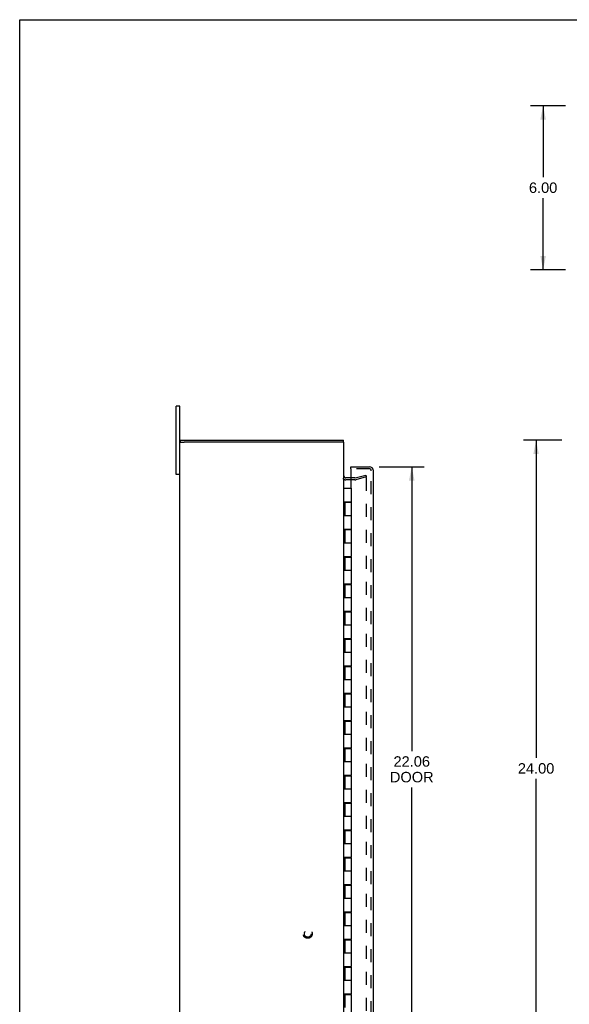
# Model space of a CAD drawing. Header units: inches. Extents: x 0 to 86.4, y 0 to 55.9.
# Tile 2 of 4: x 0 to 20.1, y 19.9 to 55.9. Entities that reach past the tile are written whole.
import ezdxf

# ---------------------------------------------------------------- set-up
doc = ezdxf.new("R2010")
doc.units = ezdxf.units.IN
doc.header["$LTSCALE"] = 4.754237
doc.header["$MEASUREMENT"] = 0
doc.linetypes.add('HIDDEN', pattern=[0.2, 0.1, -0.1])
doc.layers.get('0').update_dxf_attribs({"linetype": 'CONTINUOUS'})
for name, color, linetype in [('DEFAULT_2', 8, 'HIDDEN'), ('DIMENSIONS', 7, 'CONTINUOUS'), ('DOOR_ASSEMBLY', 7, 'CONTINUOUS')]:
    doc.layers.add(name, color=color, linetype=linetype)
doc.styles.get("Standard").update_dxf_attribs({"font": 'arial.ttf'})
doc.dimstyles.new('DIMSTYLE_1', dxfattribs={"dimtxt": 0.381356, "dimasz": 0.508475, "dimexe": 0.09, "dimexo": 0.07, "dimgap": 0.0375, "dimtad": 0, "dimtih": 1, "dimtoh": 1, "dimzin": 4, "dimdsep": 46, "dimtxsty": 'Standard', "dimblk": '_FILLED', "dimblk1": '_FILLED', "dimblk2": '_FILLED', "dimcen": 0.09, "dimadec": 3, "dimazin": 1, "dimtfac": 1, "dimtdec": 3, "dimtofl": 0, "dimtmove": 0, "dimatfit": 3, "dimldrblk": '_FILLED', "dimfxl": 0, "dimtolj": 1, "dimtzin": 4, "dimarcsym": 0})

# ---------------------------------------------------------------- blocks, each defined once
blk = doc.blocks.new('_FILLED')
at = {"color": 0, "linetype": 'ByBlock'}
blk.add_solid([(0, 0), (-1, 0.2), (-1, -0.2)], dxfattribs=at)
blk = doc.blocks.new('*D2')
at = {"layer": 'DIMENSIONS', "color": 2, "linetype": 'Continuous'}
for p, q in [((19.944, 52.788), (18.671, 52.788)), ((19.128, 52.788), (19.128, 50.17)), ((19.128, 46.788), (19.128, 49.407)), ((19.944, 46.788), (18.671, 46.788))]:
    blk.add_line(p, q, dxfattribs=at)
at = {"layer": 'DIMENSIONS', "color": 2, "linetype": 'Continuous', "xscale": 0.5084745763, "yscale": 0.5084745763, "zscale": 0.5084745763}
for p, rotation in [((19.128, 52.788), 90), ((19.128, 46.788), 270)]:
    blk.add_blockref('_FILLED', p, dxfattribs=dict(at, rotation=rotation))
at = {"layer": 'DIMENSIONS', "color": 2, "linetype": 'Continuous', "insert": (19.128, 49.979), "char_height": 0.3814, "width": 1.03632, "attachment_point": 2, "line_spacing_factor": 0.9}
blk.add_mtext('6.00', dxfattribs=at)
blk = doc.blocks.new('*D3')
at = {"layer": 'DIMENSIONS', "color": 2, "linetype": 'Continuous'}
for p, q in [((13.134, 39.584), (14.785, 39.584)), ((14.327, 39.584), (14.327, 29.188)), ((14.327, 17.521), (14.327, 27.853)), ((13.134, 17.521), (14.785, 17.521))]:
    blk.add_line(p, q, dxfattribs=at)
at = {"layer": 'DIMENSIONS', "color": 2, "linetype": 'Continuous', "xscale": 0.5084745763, "yscale": 0.5084745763, "zscale": 0.5084745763}
for p, rotation in [((14.327, 39.584), 90), ((14.327, 17.521), 270)]:
    blk.add_blockref('_FILLED', p, dxfattribs=dict(at, rotation=rotation))
at = {"layer": 'DIMENSIONS', "color": 2, "linetype": 'Continuous', "insert": (14.327, 28.997), "char_height": 0.3814, "width": 1.59631, "attachment_point": 2, "line_spacing_factor": 0.9}
blk.add_mtext('22.06\\PDOOR', dxfattribs=at)
blk = doc.blocks.new('*D9')
at = {"layer": 'DIMENSIONS', "color": 2, "linetype": 'Continuous'}
for p, q in [((19.814, 40.553), (18.413, 40.553)), ((18.871, 40.553), (18.871, 28.934)), ((18.871, 16.553), (18.871, 28.171)), ((19.814, 16.553), (18.413, 16.553))]:
    blk.add_line(p, q, dxfattribs=at)
at = {"layer": 'DIMENSIONS', "color": 2, "linetype": 'Continuous', "xscale": 0.5084745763, "yscale": 0.5084745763, "zscale": 0.5084745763}
for p, rotation in [((18.871, 40.553), 90), ((18.871, 16.553), 270)]:
    blk.add_blockref('_FILLED', p, dxfattribs=dict(at, rotation=rotation))
at = {"layer": 'DIMENSIONS', "color": 2, "linetype": 'Continuous', "insert": (18.871, 28.744), "char_height": 0.3814, "width": 1.33262, "attachment_point": 2, "line_spacing_factor": 0.9}
blk.add_mtext('24.00', dxfattribs=at)

msp = doc.modelspace()

# ---------------------------------------------------------------- linework, layer by layer
at = {"color": 7, "linetype": 'Continuous'}
for p, q in [((0, 0), (0, 55.932)), ((0, 55.932), (86.441, 55.932)), ((5.715, 39.303), (5.715, 41.803)), ((5.85, 41.803), (5.715, 41.803)), ((5.85, 40.478), (6.005, 40.478)), ((5.88, 40.478), (5.88, 40.553)), ((11.85, 40.478), (11.695, 40.478)), ((11.83, 40.478), (11.83, 40.553)), ((5.85, 39.303), (5.715, 39.303))]:
    msp.add_line(p, q, dxfattribs=at)
at = {"color": 3, "linetype": 'Continuous'}
for p, q in [((5.85, 15.303), (5.85, 41.803)), ((5.88, 40.553), (11.83, 40.553)), ((11.695, 40.478), (6.005, 40.478)), ((11.85, 16.628), (11.85, 40.478)), ((12.098, 39.178), (11.92, 39.178))]:
    msp.add_line(p, q, dxfattribs=at)
msp.add_arc((11.92, 39.248), 0.07, 180, 270, dxfattribs=at)
at = {"layer": 'DEFAULT_2', "color": 8, "linetype": 'HIDDEN'}
for p, q in [((12.259, 39.179), (12.644, 39.282)), ((12.644, 39.282), (12.663, 39.21)), ((12.249, 39.103), (11.92, 39.103)), ((12.249, 39.178), (12.098, 39.178)), ((12.663, 39.21), (12.279, 39.107)), ((12.644, 39.197), (12.644, 39.197)), ((12.663, 39.177), (12.663, 17.928))]:
    msp.add_line(p, q, dxfattribs=at)
for points in [[(12.644, 39.197), (12.642, 39.197), (12.641, 39.197), (12.639, 39.197)], [(12.649, 39.196), (12.648, 39.197), (12.646, 39.197), (12.644, 39.197)], [(12.649, 39.196), (12.651, 39.196), (12.653, 39.195), (12.654, 39.194), (12.656, 39.193), (12.657, 39.192), (12.658, 39.191), (12.659, 39.189), (12.66, 39.188), (12.661, 39.186), (12.662, 39.184), (12.662, 39.183), (12.663, 39.181), (12.663, 39.179), (12.663, 39.177)]]:
    msp.add_lwpolyline(points, dxfattribs=at)
for radius in [0.164, 0.124]:
    msp.add_circle((10.525, 22.503), radius, dxfattribs=at)
for centre, radius, start, end in [((11.92, 39.248), 0.145, 222.9858, 270), ((12.249, 39.218), 0.04, 270, 285), ((12.249, 39.218), 0.115, 270, 285)]:
    msp.add_arc(centre, radius, start, end, dxfattribs=at)
at = {"layer": 'DOOR_ASSEMBLY', "color": 7, "linetype": 'Continuous'}
for p, q in [((12.098, 39.509), (12.098, 39.584)), ((12.114, 39.509), (12.098, 39.509)), ((11.85, 38.803), (12.131, 38.803)), ((12.131, 38.303), (12.131, 38.803)), ((11.85, 38.303), (12.131, 38.303)), ((11.881, 38.283), (11.881, 37.803)), ((11.881, 38.283), (12.131, 38.283)), ((11.91, 38.303), (11.91, 38.283)), ((11.914, 38.303), (11.914, 38.283)), ((11.943, 38.303), (11.943, 38.283)), ((12.068, 38.303), (12.068, 38.283)), ((12.097, 38.283), (12.097, 38.303)), ((12.131, 37.303), (12.131, 38.283)), ((11.85, 37.803), (12.131, 37.803)), ((11.85, 37.303), (12.131, 37.303)), ((11.881, 37.283), (11.881, 36.803)), ((11.881, 37.283), (12.131, 37.283)), ((11.91, 37.303), (11.91, 37.283)), ((11.943, 37.303), (11.943, 37.283)), ((12.068, 37.303), (12.068, 37.283)), ((12.097, 37.283), (12.097, 37.303)), ((12.131, 36.303), (12.131, 37.283)), ((11.85, 36.803), (12.131, 36.803)), ((11.85, 36.303), (12.131, 36.303)), ((11.881, 36.283), (11.881, 35.803)), ((11.881, 36.283), (12.131, 36.283)), ((11.91, 36.303), (11.91, 36.283)), ((11.943, 36.303), (11.943, 36.283)), ((12.068, 36.303), (12.068, 36.283)), ((12.097, 36.283), (12.097, 36.303)), ((12.131, 35.303), (12.131, 36.283)), ((11.85, 35.803), (12.131, 35.803)), ((11.85, 35.303), (12.131, 35.303)), ((11.91, 35.303), (11.91, 35.283)), ((11.943, 35.303), (11.943, 35.283)), ((12.068, 35.303), (12.068, 35.283)), ((12.097, 35.283), (12.097, 35.303)), ((11.881, 35.283), (11.881, 34.803)), ((11.881, 35.283), (12.131, 35.283)), ((12.131, 34.303), (12.131, 35.283)), ((11.85, 34.803), (12.131, 34.803)), ((11.85, 34.303), (12.131, 34.303)), ((11.881, 34.283), (11.881, 33.803)), ((11.881, 34.283), (12.131, 34.283)), ((11.91, 34.303), (11.91, 34.283)), ((11.943, 34.303), (11.943, 34.283)), ((12.068, 34.303), (12.068, 34.283)), ((12.097, 34.283), (12.097, 34.303)), ((12.131, 33.303), (12.131, 34.283)), ((11.85, 33.803), (12.131, 33.803)), ((11.85, 33.303), (12.131, 33.303)), ((11.881, 33.283), (11.881, 32.803)), ((11.881, 33.283), (12.131, 33.283)), ((11.91, 33.303), (11.91, 33.283)), ((11.943, 33.303), (11.943, 33.283)), ((12.068, 33.303), (12.068, 33.283)), ((12.097, 33.283), (12.097, 33.303)), ((12.131, 32.303), (12.131, 33.283)), ((11.85, 32.803), (12.131, 32.803)), ((11.85, 32.303), (12.131, 32.303)), ((11.881, 32.283), (11.881, 31.803)), ((11.881, 32.283), (12.131, 32.283)), ((11.91, 32.303), (11.91, 32.283)), ((11.943, 32.303), (11.943, 32.283)), ((12.068, 32.303), (12.068, 32.283)), ((12.097, 32.283), (12.097, 32.303)), ((12.131, 31.303), (12.131, 32.283)), ((11.85, 31.803), (12.131, 31.803)), ((11.85, 31.303), (12.131, 31.303)), ((11.881, 31.283), (11.881, 30.803)), ((11.881, 31.283), (12.131, 31.283)), ((11.91, 31.303), (11.91, 31.283)), ((11.943, 31.303), (11.943, 31.283)), ((12.068, 31.303), (12.068, 31.283)), ((12.097, 31.283), (12.097, 31.303)), ((12.131, 30.303), (12.131, 31.283)), ((11.85, 30.803), (12.131, 30.803)), ((11.85, 30.303), (12.131, 30.303)), ((11.881, 30.283), (12.131, 30.283)), ((11.881, 30.283), (11.881, 29.803)), ((11.91, 30.303), (11.91, 30.283)), ((11.943, 30.303), (11.943, 30.283)), ((12.068, 30.303), (12.068, 30.283)), ((12.097, 30.283), (12.097, 30.303)), ((12.131, 29.303), (12.131, 30.283)), ((11.85, 29.803), (12.131, 29.803)), ((11.85, 29.303), (12.131, 29.303)), ((11.881, 29.283), (12.131, 29.283)), ((11.881, 29.283), (11.881, 28.803)), ((11.91, 29.303), (11.91, 29.283)), ((11.943, 29.303), (11.943, 29.283)), ((12.068, 29.303), (12.068, 29.283)), ((12.097, 29.283), (12.097, 29.303)), ((12.131, 28.303), (12.131, 29.283)), ((11.85, 28.803), (12.131, 28.803)), ((11.85, 28.303), (12.131, 28.303)), ((11.881, 28.283), (12.131, 28.283)), ((11.881, 28.283), (11.881, 27.803)), ((11.91, 28.303), (11.91, 28.283)), ((11.943, 28.303), (11.943, 28.283)), ((12.068, 28.303), (12.068, 28.283)), ((12.097, 28.283), (12.097, 28.303)), ((12.131, 27.303), (12.131, 28.283)), ((11.85, 27.803), (12.131, 27.803)), ((11.85, 27.303), (12.131, 27.303)), ((11.881, 27.283), (12.131, 27.283)), ((11.881, 27.283), (11.881, 26.803)), ((11.91, 27.303), (11.91, 27.283)), ((11.943, 27.303), (11.943, 27.283)), ((12.068, 27.303), (12.068, 27.283)), ((12.097, 27.283), (12.097, 27.303)), ((12.131, 26.303), (12.131, 27.283)), ((11.85, 26.803), (12.131, 26.803)), ((11.85, 26.303), (12.131, 26.303)), ((11.91, 26.303), (11.91, 26.283)), ((11.943, 26.303), (11.943, 26.283)), ((12.068, 26.303), (12.068, 26.283)), ((12.097, 26.283), (12.097, 26.303)), ((11.881, 26.283), (12.131, 26.283)), ((11.881, 26.283), (11.881, 25.803)), ((12.131, 25.303), (12.131, 26.283)), ((11.85, 25.803), (12.131, 25.803)), ((11.85, 25.303), (12.131, 25.303)), ((11.881, 25.283), (12.131, 25.283)), ((11.881, 25.283), (11.881, 24.803)), ((11.91, 25.303), (11.91, 25.283)), ((11.914, 25.303), (11.914, 25.283)), ((11.943, 25.303), (11.943, 25.283)), ((12.068, 25.303), (12.068, 25.283)), ((12.097, 25.283), (12.097, 25.303)), ((12.131, 24.303), (12.131, 25.283)), ((11.85, 24.803), (12.131, 24.803)), ((11.85, 24.303), (12.131, 24.303)), ((11.881, 24.283), (12.131, 24.283)), ((11.881, 24.283), (11.881, 23.803)), ((11.91, 24.303), (11.91, 24.283)), ((11.943, 24.303), (11.943, 24.283)), ((12.068, 24.303), (12.068, 24.283)), ((12.097, 24.283), (12.097, 24.303)), ((12.131, 23.303), (12.131, 24.283)), ((11.85, 23.803), (12.131, 23.803)), ((11.85, 23.303), (12.131, 23.303)), ((11.881, 23.283), (12.131, 23.283)), ((11.881, 23.283), (11.881, 22.803)), ((11.91, 23.303), (11.91, 23.283)), ((11.943, 23.303), (11.943, 23.283)), ((12.068, 23.303), (12.068, 23.283)), ((12.097, 23.283), (12.097, 23.303)), ((12.131, 22.303), (12.131, 23.283)), ((11.85, 22.803), (12.131, 22.803)), ((11.85, 22.303), (12.131, 22.303)), ((11.881, 22.283), (12.131, 22.283)), ((11.881, 22.283), (11.881, 21.803)), ((11.91, 22.303), (11.91, 22.283)), ((11.943, 22.303), (11.943, 22.283)), ((12.068, 22.303), (12.068, 22.283)), ((12.097, 22.283), (12.097, 22.303)), ((12.131, 21.303), (12.131, 22.283)), ((11.85, 21.803), (12.131, 21.803)), ((11.85, 21.303), (12.131, 21.303)), ((11.881, 21.283), (12.131, 21.283)), ((11.881, 21.283), (11.881, 20.803)), ((11.91, 21.303), (11.91, 21.283)), ((11.943, 21.303), (11.943, 21.283)), ((12.068, 21.303), (12.068, 21.283)), ((12.097, 21.283), (12.097, 21.303)), ((12.131, 20.303), (12.131, 21.283)), ((11.85, 20.803), (12.131, 20.803)), ((11.85, 20.303), (12.131, 20.303)), ((11.881, 20.283), (12.131, 20.283)), ((11.881, 20.283), (11.881, 19.803)), ((11.91, 20.303), (11.91, 20.283)), ((11.943, 20.303), (11.943, 20.283)), ((12.068, 20.303), (12.068, 20.283)), ((12.097, 20.283), (12.097, 20.303)), ((12.131, 19.303), (12.131, 20.283))]:
    msp.add_line(p, q, dxfattribs=at)
at = {"layer": 'DOOR_ASSEMBLY', "color": 3, "linetype": 'Continuous'}
for p, q in [((12.098, 39.584), (12.778, 39.584)), ((12.098, 39.494), (12.098, 38.803)), ((12.923, 17.666), (12.923, 39.439)), ((12.098, 38.303), (12.098, 38.283)), ((12.098, 37.303), (12.098, 37.283)), ((12.098, 36.303), (12.098, 36.283)), ((12.098, 35.303), (12.098, 35.283)), ((12.098, 34.303), (12.098, 34.283)), ((12.098, 33.303), (12.098, 33.283)), ((12.098, 32.303), (12.098, 32.283)), ((12.098, 31.303), (12.098, 31.283)), ((12.098, 30.303), (12.098, 30.283)), ((12.098, 29.303), (12.098, 29.283)), ((12.098, 28.303), (12.098, 28.283)), ((12.098, 27.303), (12.098, 27.283)), ((12.098, 26.303), (12.098, 26.283)), ((12.098, 25.303), (12.098, 25.283)), ((12.098, 24.303), (12.098, 24.283)), ((12.098, 23.303), (12.098, 23.283)), ((12.098, 22.303), (12.098, 22.283)), ((12.098, 21.303), (12.098, 21.283)), ((12.098, 20.303), (12.098, 20.283))]:
    msp.add_line(p, q, dxfattribs=at)
at = {"layer": 'DOOR_ASSEMBLY', "color": 8, "linetype": 'HIDDEN'}
for p, q in [((12.778, 39.509), (12.114, 39.509)), ((12.848, 17.666), (12.848, 39.439))]:
    msp.add_line(p, q, dxfattribs=at)
at = {"layer": 'DOOR_ASSEMBLY', "color": 3, "linetype": 'Continuous'}
for centre, radius, start, end in [((12.114, 39.494), 0.0156, 90, 180), ((12.778, 39.439), 0.145, 0, 90)]:
    msp.add_arc(centre, radius, start, end, dxfattribs=at)
at = {"layer": 'DOOR_ASSEMBLY', "color": 8, "linetype": 'HIDDEN'}
msp.add_arc((12.778, 39.439), 0.07, 0, 90, dxfattribs=at)

# ---------------------------------------------------------------- dimensions: what is measured, and where the dimension line sits
at = {"layer": 'DIMENSIONS', "color": 2, "linetype": 'Continuous'}
for base, p1, p2, picture, middle in [((19.128, 46.788), (20.014, 52.788), (20.014, 46.788), '*D2', (19.126, 49.786)), ((18.871, 16.553), (19.884, 40.553), (19.884, 16.553), '*D9', (18.866, 28.551))]:
    dim = msp.add_linear_dim(base=base, p1=p1, p2=p2, angle=270, dimstyle='DIMSTYLE_1', dxfattribs=at)
    dim.commit()
    dim.dimension.update_dxf_attribs({"geometry": picture, "text_midpoint": middle, "dimtype": 160})
dim = msp.add_linear_dim(base=(14.327, 17.521), p1=(13.064, 39.584), p2=(13.064, 17.521), angle=270, text='<>\\PDOOR', dimstyle='DIMSTYLE_1', dxfattribs=at)
dim.commit()
dim.dimension.update_dxf_attribs({"geometry": '*D3', "text_midpoint": (14.327, 28.52), "dimtype": 160})

doc.saveas('drawing.dxf')
